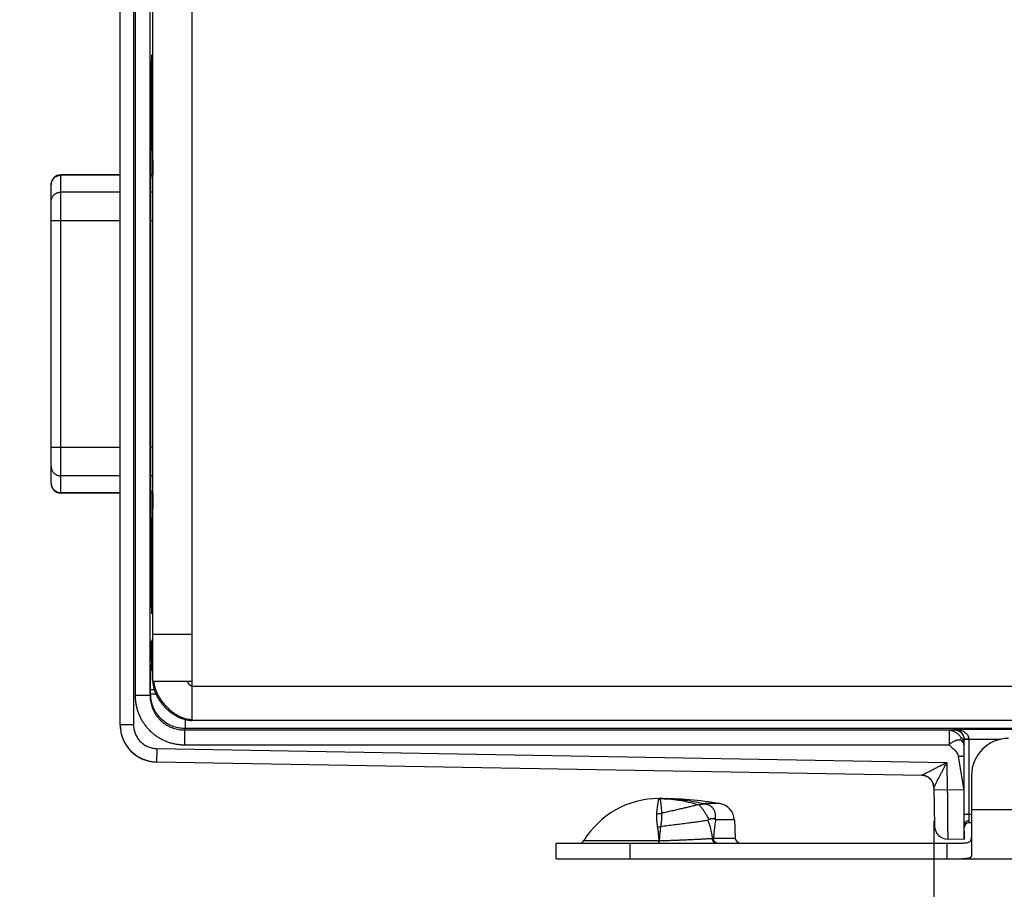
# Model space of a CAD drawing. Header units: inches. Extents: x 0.2 to 16.8, y 0.1 to 10.8.
# Tile 3 of 25: x 2.7 to 4.6, y 2.1 to 3.9. Entities that reach past the tile are written whole.
import ezdxf

# ---------------------------------------------------------------- set-up
doc = ezdxf.new("R2010")
doc.units = ezdxf.units.IN
doc.header["$LTSCALE"] = 0.935
doc.header["$MEASUREMENT"] = 0
doc.layers.get('0').update_dxf_attribs({"linetype": 'CONTINUOUS'})
doc.layers.add('DIMENSIONS', color=7, linetype='CONTINUOUS')
doc.styles.get("Standard").update_dxf_attribs({"font": 'txt', "width": 0.8})
doc.dimstyles.new('DIMSTYLE_1', dxfattribs={"dimtxt": 0.125, "dimasz": 0.18, "dimexe": 0.18, "dimexo": 0.0625, "dimgap": 0.09, "dimtad": 0, "dimtih": 1, "dimtoh": 1, "dimdec": 3, "dimzin": 4, "dimdsep": 46, "dimtxsty": 'STANDARD', "dimblk": '_FILLED', "dimblk1": '_FILLED', "dimblk2": '_FILLED', "dimcen": 0.09, "dimadec": 0, "dimazin": 0, "dimtp": 0.01, "dimtm": 0.01, "dimtfac": 1, "dimtdec": 3, "dimtofl": 0, "dimtmove": 0, "dimatfit": 3, "dimldrblk": '_FILLED', "dimfxl": 1, "dimtolj": 1, "dimtzin": 4, "dimarcsym": 0})

# ---------------------------------------------------------------- blocks, each defined once
blk = doc.blocks.new('_FILLED')
at = {"color": 0, "linetype": 'BYBLOCK'}
blk.add_solid([(0, 0), (-1, 0.174), (-1, -0.174)], dxfattribs=at)
blk = doc.blocks.new('*D0')
at = {"layer": 'DIMENSIONS', "color": 2, "linetype": 'CONTINUOUS'}
for p, q in [((4.5064, 2.2453), (4.5064, 1.2856)), ((5.6345, 2.2431), (5.6345, 1.2856)), ((4.5064, 1.4106), (3.5707, 1.4106)), ((5.6345, 1.4106), (5.9945, 1.4106))]:
    blk.add_line(p, q, dxfattribs=at)
at = {"layer": 'DIMENSIONS', "color": 2, "linetype": 'CONTINUOUS', "xscale": 0.18, "yscale": 0.18, "zscale": 0.18}
blk.add_blockref('_FILLED', (4.5064, 1.4106), dxfattribs=at)
at = {"layer": 'DIMENSIONS', "color": 2, "linetype": 'CONTINUOUS', "xscale": 0.18, "yscale": 0.18, "zscale": 0.18, "rotation": 180}
blk.add_blockref('_FILLED', (5.6345, 1.4106), dxfattribs=at)
at = {"layer": 'DIMENSIONS', "color": 2, "linetype": 'CONTINUOUS', "width": 0.8}
for s, p in [('[', (2.8082, 1.3481)), (']', (3.4082, 1.3481)), ('1.128', (2.1832, 1.3481)), ('28.66', (2.9082, 1.3481))]:
    blk.add_text(s, height=0.125, dxfattribs=at).set_placement(p)

msp = doc.modelspace()

# ---------------------------------------------------------------- linework, layer by layer
at = {"color": 7, "linetype": 'CONTINUOUS'}
for p, q in [((2.8585, 2.4394), (2.8585, 5.3509)), ((2.8855, 5.3504), (2.8855, 2.4399)), ((3.0045, 2.4486), (3.0045, 5.3416)), ((2.8888, 5.2907), (2.8888, 2.4996)), ((2.9188, 5.2907), (2.9188, 2.4996)), ((2.9245, 2.5286), (2.9245, 5.2616)), ((2.9245, 3.7793), (2.9222, 3.7813)), ((2.9221, 3.6239), (2.9221, 3.6798)), ((2.9245, 3.667), (2.9221, 3.6649)), ((2.9231, 3.6491), (2.9221, 3.6491)), ((2.9231, 3.6658), (2.9231, 3.6491)), ((2.9232, 3.6361), (2.9221, 3.6361)), ((2.9232, 3.6361), (2.9232, 3.6362)), ((2.9216, 3.6045), (2.922, 3.6111)), ((2.7385, 2.9093), (2.7385, 3.554)), ((2.8585, 3.554), (2.7385, 3.554)), ((2.8585, 3.5531), (2.7385, 3.5531)), ((2.9245, 3.554), (2.9209, 3.554)), ((2.9245, 3.5531), (2.9209, 3.5531)), ((2.7185, 2.9293), (2.7185, 3.534)), ((2.8585, 3.5191), (2.7385, 3.5191)), ((2.9245, 3.5191), (2.9207, 3.5191)), ((2.9207, 2.9908), (2.9207, 3.4715)), ((2.8585, 3.461), (2.7185, 3.461)), ((2.9245, 3.461), (2.9207, 3.461)), ((2.7185, 3.0023), (2.8585, 3.0023)), ((2.9245, 3.0023), (2.9207, 3.0023)), ((2.8585, 2.9442), (2.7385, 2.9442)), ((2.9245, 2.9442), (2.9207, 2.9442)), ((2.8585, 2.9101), (2.7385, 2.9101)), ((2.8585, 2.9093), (2.7385, 2.9093)), ((2.9245, 2.9101), (2.9209, 2.9101)), ((2.9245, 2.9093), (2.9209, 2.9093)), ((2.922, 2.8512), (2.9216, 2.8578)), ((2.9221, 2.7825), (2.9221, 2.8384)), ((2.9221, 2.8262), (2.9232, 2.8262)), ((2.9221, 2.8132), (2.9231, 2.8132)), ((2.9231, 2.8132), (2.9231, 2.7965)), ((2.9232, 2.8261), (2.9232, 2.8262)), ((2.9245, 2.7953), (2.9221, 2.7974)), ((2.9245, 2.683), (2.9222, 2.681)), ((2.9219, 2.609), (2.9245, 2.6142)), ((2.9245, 2.6236), (3.0045, 2.6236)), ((2.9206, 2.5611), (2.9216, 2.5629)), ((2.9216, 2.569), (2.9216, 2.5629)), ((2.9216, 2.569), (2.9245, 2.569)), ((2.9216, 2.5629), (2.9245, 2.5629)), ((2.9245, 2.5286), (3.0045, 2.5286)), ((3.0045, 2.5186), (4.9785, 2.5186)), ((2.9188, 2.4996), (2.8888, 2.4996)), ((2.9188, 2.4996), (2.9202, 2.5024)), ((2.9275, 2.5111), (2.9202, 2.5111)), ((2.9202, 2.5024), (2.9202, 2.5111)), ((2.9308, 2.5024), (2.9202, 2.5024)), ((2.8855, 2.4399), (2.8585, 2.4399)), ((2.9888, 2.4296), (2.9902, 2.4324)), ((2.9902, 2.4506), (2.9902, 2.4324)), ((4.873, 2.4324), (2.9902, 2.4324)), ((4.8995, 2.4486), (3.0045, 2.4486)), ((2.9888, 2.4296), (4.537, 2.4296)), ((2.9888, 2.4296), (2.9888, 2.3996)), ((4.537, 2.4296), (4.537, 2.3996)), ((4.5472, 2.4299), (4.5477, 2.431)), ((4.5477, 2.431), (4.8874, 2.431)), ((2.9888, 2.3996), (4.537, 2.3996)), ((4.5672, 2.4099), (4.5674, 2.4104)), ((4.5774, 2.4104), (4.5674, 2.4104)), ((4.5674, 2.2586), (4.5674, 2.4104)), ((4.5774, 2.411), (4.642, 2.411)), ((4.5774, 2.2586), (4.5774, 2.4104)), ((2.9327, 2.3919), (2.9322, 2.3649)), ((2.9327, 2.3919), (4.5324, 2.364)), ((4.5556, 2.3761), (4.5667, 2.3077)), ((4.5668, 2.3761), (4.5667, 2.3077)), ((2.9322, 2.3649), (4.4817, 2.3379)), ((2.9322, 2.3644), (2.9322, 2.3649)), ((4.4817, 2.3373), (2.9322, 2.3644)), ((4.5324, 2.364), (4.5334, 2.3083)), ((4.4817, 2.3373), (4.4817, 2.3379)), ((4.5825, 2.3376), (4.5825, 2.1764)), ((4.5063, 2.3133), (4.5077, 2.2348)), ((4.5334, 2.3083), (4.5064, 2.3078)), ((4.5667, 2.3077), (4.5334, 2.3083)), ((4.0729, 2.2804), (4.0426, 2.2804)), ((4.5825, 2.2586), (4.5674, 2.2586)), ((4.5825, 2.2686), (4.6743, 2.2686)), ((4.1021, 2.2477), (4.0641, 2.2477)), ((4.1021, 2.2477), (4.104, 2.2101)), ((4.5675, 2.2076), (4.5675, 2.2377)), ((4.5775, 2.2416), (4.5775, 2.2455)), ((4.5825, 2.2416), (4.5775, 2.2416)), ((3.7415, 2.2006), (4.5643, 2.2006)), ((3.7415, 2.1686), (3.7415, 2.2006)), ((3.7974, 2.2054), (3.9492, 2.2054)), ((3.8915, 2.1686), (3.8915, 2.2006)), ((4.0598, 2.2101), (4.104, 2.2101)), ((4.5325, 2.2006), (4.5325, 2.1686)), ((4.5675, 2.2076), (4.5342, 2.2082)), ((3.7415, 2.1686), (4.8715, 2.1686))]:
    msp.add_line(p, q, dxfattribs=at)
msp.add_lwpolyline([(2.9813, 2.4536), (2.9855, 2.452), (2.9906, 2.4505), (2.9956, 2.4494), (3.0004, 2.4488), (3.0045, 2.4486)], dxfattribs=at)
for centre, radius, start, end in [((2.7385, 3.534), 0.02, 90, 180), ((2.7385, 2.9293), 0.02, 180, 270), ((2.9335, 2.4394), 0.075, 180, 269), ((4.6575, 2.3376), 0.075, 90, 180), ((4.4813, 2.3123), 0.025, 2.2574, 89.0001), ((3.9495, 2.1122), 0.1785, 90, 148.5015), ((3.9495, 1.5406), 0.75, 80.5349, 90), ((4.0671, 2.2459), 0.035, 3, 80.5349), ((4.5347, 2.2352), 0.027, 181, 269), ((4.5775, 2.2316), 0.01, 90, 180), ((3.7888, 2.2106), 0.01, 270, 328.5015), ((4.114, 2.2106), 0.01, 183, 270)]:
    msp.add_arc(centre, radius, start, end, dxfattribs=at)
for points, knots in [([(2.9221, 3.6798), (2.9221, 3.6815), (2.922, 3.6851), (2.922, 3.6906), (2.922, 3.6963), (2.922, 3.7022), (2.922, 3.7082), (2.9219, 3.7144), (2.9219, 3.7206), (2.9219, 3.7268), (2.9219, 3.7331), (2.922, 3.7392), (2.922, 3.7452), (2.922, 3.7511), (2.922, 3.7568), (2.922, 3.7622), (2.9221, 3.7673), (2.9221, 3.7722), (2.9221, 3.7767), (2.9222, 3.7808), (2.9222, 3.7845), (2.9223, 3.7877), (2.9223, 3.7905), (2.9224, 3.7928), (2.9224, 3.7946), (2.9225, 3.796), (2.9225, 3.7966), (2.9226, 3.7972), (2.9226, 3.7972)], [0, 0, 0, 0, 0.044401, 0.091223, 0.139968, 0.190266, 0.241982, 0.294585, 0.347585, 0.400877, 0.453968, 0.50631, 0.557762, 0.607937, 0.656299, 0.702618, 0.74666, 0.78795, 0.826193, 0.861281, 0.892838, 0.920589, 0.94448, 0.964271, 0.979772, 0.990951, 0.997707, 1, 1, 1, 1]), ([(2.9226, 3.7972), (2.9226, 3.7972), (2.9227, 3.7966), (2.9227, 3.796), (2.9228, 3.7946), (2.9228, 3.7928), (2.9229, 3.7905), (2.9229, 3.7877), (2.9229, 3.7845), (2.923, 3.782), (2.923, 3.7807), (2.923, 3.7806)], [0, 0, 0, 0, 0.016221, 0.064019, 0.143101, 0.252768, 0.39278, 0.561796, 0.758126, 0.98138, 1, 1, 1, 1]), ([(2.9231, 3.6491), (2.9231, 3.6486), (2.9231, 3.6475), (2.9231, 3.6459), (2.9231, 3.6443), (2.9231, 3.6428), (2.9231, 3.6414), (2.9231, 3.6402), (2.9231, 3.6391), (2.9232, 3.6381), (2.9232, 3.6374), (2.9232, 3.6367), (2.9232, 3.6365), (2.9232, 3.6361), (2.9232, 3.6361)], [0, 0, 0, 0, 0.127424, 0.252703, 0.373993, 0.489101, 0.596285, 0.693826, 0.780008, 0.853583, 0.913242, 0.958054, 0.987325, 1, 1, 1, 1]), ([(2.9232, 3.6362), (2.9232, 3.6363), (2.9233, 3.6367), (2.9233, 3.6367), (2.9233, 3.6367)], [0, 0, 0, 0, 0.988088, 1, 1, 1, 1]), ([(2.9233, 3.6367), (2.9233, 3.6367), (2.9234, 3.6364), (2.9235, 3.6363), (2.9235, 3.6362)], [0, 0, 0, 0, 0.408637, 1, 1, 1, 1]), ([(2.9235, 3.6362), (2.9235, 3.6359), (2.9235, 3.6353), (2.9236, 3.6337), (2.9237, 3.6315), (2.9237, 3.6285), (2.9238, 3.6249), (2.9239, 3.6207), (2.924, 3.6158), (2.924, 3.6103), (2.9241, 3.6043), (2.9242, 3.5977), (2.9242, 3.5907), (2.9243, 3.5832), (2.9243, 3.5752), (2.9244, 3.5669), (2.9244, 3.5598), (2.9244, 3.5555), (2.9244, 3.554)], [0, 0, 0, 0, 0.007305, 0.026736, 0.054521, 0.090546, 0.134585, 0.186464, 0.245846, 0.312504, 0.385997, 0.46605, 0.55213, 0.643915, 0.740795, 0.842402, 0.948075, 1, 1, 1, 1]), ([(2.922, 3.6111), (2.922, 3.6113), (2.922, 3.6116), (2.922, 3.6122), (2.922, 3.613), (2.922, 3.6139), (2.922, 3.615), (2.922, 3.6163), (2.922, 3.6177), (2.9221, 3.6191), (2.9221, 3.6207), (2.9221, 3.6223), (2.9221, 3.6234), (2.9221, 3.6239)], [0, 0, 0, 0, 0.030352, 0.076434, 0.13714, 0.211894, 0.299439, 0.397844, 0.50637, 0.622739, 0.744835, 0.871577, 1, 1, 1, 1]), ([(2.9207, 3.4715), (2.9207, 3.4749), (2.9207, 3.4814), (2.9207, 3.4913), (2.9207, 3.501), (2.9207, 3.5106), (2.9207, 3.52), (2.9208, 3.5291), (2.9208, 3.5379), (2.9209, 3.5463), (2.9209, 3.5543), (2.921, 3.5619), (2.921, 3.569), (2.9211, 3.5756), (2.9212, 3.5816), (2.9212, 3.587), (2.9213, 3.5918), (2.9214, 3.5959), (2.9215, 3.5994), (2.9215, 3.6022), (2.9216, 3.6038), (2.9216, 3.6045)], [0, 0, 0, 0, 0.074506, 0.148727, 0.222061, 0.294136, 0.36476, 0.433366, 0.499536, 0.563141, 0.623688, 0.680763, 0.734268, 0.783818, 0.829044, 0.869863, 0.906008, 0.9372, 0.963364, 0.984353, 1, 1, 1, 1]), ([(2.7185, 3.534), (2.7186, 3.5346), (2.7187, 3.536), (2.7191, 3.5382), (2.7198, 3.5405), (2.7208, 3.5426), (2.722, 3.5447), (2.7235, 3.5465), (2.7252, 3.5482), (2.7271, 3.5497), (2.7292, 3.5509), (2.7314, 3.5519), (2.7337, 3.5526), (2.7361, 3.5531), (2.7377, 3.5531), (2.7385, 3.5531)], [0, 0, 0, 0, 0.058479, 0.136327, 0.214243, 0.292256, 0.370388, 0.448656, 0.527067, 0.605622, 0.684312, 0.76312, 0.842024, 0.920995, 1, 1, 1, 1]), ([(2.7185, 3.4994), (2.7185, 3.5002), (2.7186, 3.5018), (2.7191, 3.5041), (2.7198, 3.5064), (2.7208, 3.5086), (2.722, 3.5106), (2.7235, 3.5125), (2.7252, 3.5142), (2.7271, 3.5157), (2.7292, 3.5169), (2.7314, 3.5179), (2.7337, 3.5186), (2.7361, 3.519), (2.7377, 3.5191), (2.7385, 3.5191)], [0, 0, 0, 0, 0.076337, 0.152709, 0.229147, 0.30568, 0.38233, 0.459113, 0.536038, 0.613103, 0.6903, 0.767614, 0.845021, 0.922494, 1, 1, 1, 1]), ([(2.9216, 2.8578), (2.9216, 2.8585), (2.9215, 2.8601), (2.9215, 2.8629), (2.9214, 2.8664), (2.9213, 2.8705), (2.9212, 2.8753), (2.9212, 2.8807), (2.9211, 2.8867), (2.921, 2.8933), (2.921, 2.9004), (2.9209, 2.908), (2.9209, 2.916), (2.9208, 2.9244), (2.9208, 2.9332), (2.9207, 2.9423), (2.9207, 2.9517), (2.9207, 2.9613), (2.9207, 2.971), (2.9207, 2.9809), (2.9207, 2.9874), (2.9207, 2.9908)], [0, 0, 0, 0, 0.015647, 0.036636, 0.0628, 0.093992, 0.130137, 0.170956, 0.216182, 0.265732, 0.319237, 0.376312, 0.436859, 0.500464, 0.566634, 0.63524, 0.705864, 0.777939, 0.851273, 0.925494, 1, 1, 1, 1]), ([(2.7185, 2.9639), (2.7185, 2.9631), (2.7186, 2.9615), (2.7191, 2.9592), (2.7198, 2.9569), (2.7208, 2.9547), (2.722, 2.9527), (2.7235, 2.9508), (2.7252, 2.9491), (2.7271, 2.9476), (2.7292, 2.9464), (2.7314, 2.9454), (2.7337, 2.9447), (2.7361, 2.9443), (2.7377, 2.9442), (2.7385, 2.9442)], [0, 0, 0, 0, 0.076337, 0.152709, 0.229147, 0.30568, 0.38233, 0.459113, 0.536038, 0.613103, 0.6903, 0.767614, 0.845021, 0.922494, 1, 1, 1, 1]), ([(2.7185, 2.9293), (2.7186, 2.9287), (2.7187, 2.9273), (2.7191, 2.9251), (2.7198, 2.9228), (2.7208, 2.9207), (2.722, 2.9186), (2.7235, 2.9168), (2.7252, 2.9151), (2.7271, 2.9136), (2.7292, 2.9124), (2.7314, 2.9114), (2.7337, 2.9107), (2.7361, 2.9102), (2.7377, 2.9101), (2.7385, 2.9101)], [0, 0, 0, 0, 0.058479, 0.136327, 0.214243, 0.292256, 0.370388, 0.448656, 0.527067, 0.605622, 0.684312, 0.76312, 0.842024, 0.920995, 1, 1, 1, 1]), ([(2.9244, 2.9093), (2.9244, 2.9075), (2.9244, 2.9028), (2.9244, 2.8954), (2.9243, 2.8871), (2.9243, 2.8791), (2.9242, 2.8716), (2.9242, 2.8646), (2.9241, 2.858), (2.924, 2.852), (2.924, 2.8465), (2.9239, 2.8416), (2.9238, 2.8374), (2.9237, 2.8338), (2.9237, 2.8308), (2.9236, 2.8286), (2.9234, 2.8269), (2.9235, 2.8262), (2.9234, 2.8258)], [0, 0, 0, 0, 0.063098, 0.167123, 0.267145, 0.362515, 0.452868, 0.537605, 0.61641, 0.688757, 0.754376, 0.812832, 0.863902, 0.907254, 0.942717, 0.970069, 0.989197, 1, 1, 1, 1]), ([(2.9221, 2.8384), (2.9221, 2.8389), (2.9221, 2.84), (2.9221, 2.8416), (2.9221, 2.8432), (2.922, 2.8446), (2.922, 2.846), (2.922, 2.8473), (2.922, 2.8484), (2.922, 2.8493), (2.922, 2.8501), (2.922, 2.8507), (2.922, 2.851), (2.922, 2.8512)], [0, 0, 0, 0, 0.128423, 0.255165, 0.377261, 0.49363, 0.602156, 0.700561, 0.788106, 0.86286, 0.923566, 0.969648, 1, 1, 1, 1]), ([(2.9232, 2.8262), (2.9232, 2.8262), (2.9232, 2.8258), (2.9232, 2.8256), (2.9232, 2.8249), (2.9232, 2.8242), (2.9231, 2.8232), (2.9231, 2.8221), (2.9231, 2.8209), (2.9231, 2.8195), (2.9231, 2.818), (2.9231, 2.8164), (2.9231, 2.8148), (2.9231, 2.8137), (2.9231, 2.8132)], [0, 0, 0, 0, 0.012675, 0.041946, 0.086758, 0.146417, 0.219992, 0.306174, 0.403715, 0.510899, 0.626007, 0.747297, 0.872576, 1, 1, 1, 1]), ([(2.9233, 2.8256), (2.9233, 2.8256), (2.9233, 2.8256), (2.9232, 2.826), (2.9232, 2.8261)], [0, 0, 0, 0, 0.011912, 1, 1, 1, 1]), ([(2.9226, 2.6651), (2.9226, 2.6651), (2.9225, 2.6657), (2.9225, 2.6663), (2.9224, 2.6677), (2.9224, 2.6695), (2.9223, 2.6718), (2.9223, 2.6746), (2.9222, 2.6778), (2.9222, 2.6815), (2.9221, 2.6856), (2.9221, 2.6901), (2.9221, 2.695), (2.922, 2.7001), (2.922, 2.7055), (2.922, 2.7112), (2.922, 2.7171), (2.922, 2.7231), (2.9219, 2.7292), (2.9219, 2.7355), (2.9219, 2.7417), (2.9219, 2.7479), (2.922, 2.7541), (2.922, 2.7601), (2.922, 2.766), (2.922, 2.7717), (2.922, 2.7772), (2.9221, 2.7808), (2.9221, 2.7825)], [0, 0, 0, 0, 0.002293, 0.009049, 0.020228, 0.035729, 0.05552, 0.079411, 0.107162, 0.138719, 0.173807, 0.21205, 0.25334, 0.297382, 0.343701, 0.392063, 0.442238, 0.49369, 0.546032, 0.599123, 0.652415, 0.705415, 0.758018, 0.809734, 0.860032, 0.908777, 0.955599, 1, 1, 1, 1]), ([(2.923, 2.6817), (2.923, 2.6816), (2.923, 2.6803), (2.9229, 2.6778), (2.9229, 2.6746), (2.9229, 2.6718), (2.9228, 2.6695), (2.9228, 2.6677), (2.9227, 2.6663), (2.9227, 2.6657), (2.9226, 2.6651), (2.9226, 2.6651)], [0, 0, 0, 0, 0.01862, 0.241874, 0.438204, 0.60722, 0.747232, 0.856899, 0.935981, 0.983779, 1, 1, 1, 1]), ([(2.9216, 2.569), (2.9216, 2.5703), (2.9216, 2.5728), (2.9216, 2.5767), (2.9216, 2.5804), (2.9216, 2.5841), (2.9216, 2.5876), (2.9216, 2.5909), (2.9217, 2.5941), (2.9217, 2.5969), (2.9217, 2.5996), (2.9217, 2.6019), (2.9218, 2.6039), (2.9218, 2.6056), (2.9218, 2.607), (2.9218, 2.608), (2.9219, 2.6086), (2.9219, 2.6089), (2.9219, 2.609)], [0, 0, 0, 0, 0.096427, 0.192436, 0.28682, 0.378426, 0.466382, 0.549975, 0.628399, 0.700884, 0.766758, 0.825424, 0.87629, 0.918887, 0.952855, 0.977856, 0.993596, 1, 1, 1, 1]), ([(2.9245, 2.5991), (2.9243, 2.5995), (2.9237, 2.6006), (2.923, 2.6024), (2.9224, 2.6045), (2.922, 2.6067), (2.9219, 2.6082), (2.9219, 2.609)], [0, 0, 0, 0, 0.128025, 0.346025, 0.564021, 0.782013, 1, 1, 1, 1]), ([(2.9202, 2.5111), (2.9202, 2.5126), (2.9202, 2.5156), (2.9202, 2.5201), (2.9202, 2.5246), (2.9202, 2.5289), (2.9203, 2.5331), (2.9203, 2.5371), (2.9203, 2.5408), (2.9203, 2.5444), (2.9204, 2.5476), (2.9204, 2.5506), (2.9204, 2.5532), (2.9204, 2.5554), (2.9205, 2.5573), (2.9205, 2.5588), (2.9205, 2.56), (2.9206, 2.5606), (2.9206, 2.561), (2.9206, 2.5611)], [0, 0, 0, 0, 0.090653, 0.181077, 0.270262, 0.357208, 0.441033, 0.521105, 0.59686, 0.667655, 0.732878, 0.791968, 0.844407, 0.889792, 0.92777, 0.958033, 0.980259, 0.994251, 1, 1, 1, 1]), ([(2.9245, 2.5477), (2.9245, 2.5477), (2.924, 2.5485), (2.9231, 2.5502), (2.922, 2.5528), (2.9212, 2.5555), (2.9207, 2.5583), (2.9206, 2.5601), (2.9206, 2.5611)], [0, 0, 0, 0, 0.007421, 0.205945, 0.404465, 0.602981, 0.801492, 1, 1, 1, 1]), ([(2.9216, 2.5629), (2.9216, 2.562), (2.9217, 2.5601), (2.9222, 2.5574), (2.9229, 2.5547), (2.9238, 2.5526), (2.9243, 2.5515), (2.9245, 2.5512)], [0, 0, 0, 0, 0.229505, 0.458991, 0.688467, 0.917946, 1, 1, 1, 1]), ([(2.9245, 2.5286), (2.9245, 2.5275), (2.9246, 2.5251), (2.925, 2.5215), (2.9256, 2.518), (2.9264, 2.5144), (2.9274, 2.5108), (2.9287, 2.5073), (2.9301, 2.5038), (2.9317, 2.5003), (2.9335, 2.4968), (2.9355, 2.4934), (2.9376, 2.4901), (2.9399, 2.4868), (2.9424, 2.4836), (2.9449, 2.4805), (2.9476, 2.4775), (2.9504, 2.4745), (2.9534, 2.4717), (2.9564, 2.469), (2.9595, 2.4665), (2.9627, 2.464), (2.966, 2.4618), (2.9693, 2.4596), (2.9727, 2.4576), (2.9762, 2.4558), (2.979, 2.4545), (2.9807, 2.4538), (2.9813, 2.4536)], [0, 0, 0, 0, 0.035734, 0.071833, 0.108356, 0.145339, 0.182805, 0.220759, 0.259192, 0.298086, 0.337411, 0.377129, 0.417197, 0.457565, 0.498176, 0.538974, 0.579898, 0.620885, 0.661872, 0.702796, 0.743594, 0.784206, 0.824573, 0.864641, 0.90436, 0.943685, 0.982579, 1, 1, 1, 1]), ([(2.9266, 2.5286), (2.9266, 2.5275), (2.9268, 2.5253), (2.9272, 2.5219), (2.9279, 2.5185), (2.9288, 2.5151), (2.9299, 2.5117), (2.9311, 2.5083), (2.9326, 2.5049), (2.9343, 2.5015), (2.9361, 2.4981), (2.938, 2.4948), (2.9401, 2.4915), (2.9424, 2.4883), (2.9448, 2.4851), (2.9473, 2.4821), (2.95, 2.4791), (2.9527, 2.4762), (2.9556, 2.4734), (2.9585, 2.4707), (2.9615, 2.4682), (2.9646, 2.4658), (2.9678, 2.4635), (2.971, 2.4614), (2.9743, 2.4594), (2.9776, 2.4576), (2.9809, 2.456), (2.9843, 2.4546), (2.9877, 2.4534), (2.9911, 2.4524), (2.9945, 2.4517), (2.9978, 2.4511), (3.0012, 2.4508), (3.0034, 2.4508), (3.0045, 2.4508)], [0, 0, 0, 0, 0.028013, 0.056534, 0.085591, 0.115194, 0.145342, 0.176018, 0.207197, 0.238843, 0.270916, 0.303366, 0.336141, 0.369186, 0.40244, 0.435841, 0.469328, 0.502837, 0.536304, 0.569668, 0.602866, 0.63584, 0.668534, 0.700896, 0.732878, 0.76444, 0.795548, 0.826177, 0.85631, 0.885946, 0.915096, 0.943787, 0.972066, 1, 1, 1, 1]), ([(2.9941, 2.5286), (2.9942, 2.5284), (2.9944, 2.5278), (2.9947, 2.527), (2.9951, 2.5261), (2.9956, 2.5253), (2.9962, 2.5244), (2.9968, 2.5236), (2.9974, 2.5228), (2.9981, 2.5221), (2.9988, 2.5213), (2.9996, 2.5207), (3.0003, 2.5201), (3.0012, 2.5196), (3.002, 2.5192), (3.0028, 2.5189), (3.0035, 2.5187), (3.0041, 2.5187), (3.0044, 2.5186), (3.0045, 2.5186)], [0, 0, 0, 0, 0.056242, 0.115729, 0.177932, 0.242289, 0.308224, 0.375157, 0.442521, 0.509769, 0.57639, 0.641924, 0.705986, 0.768289, 0.828681, 0.887195, 0.9441, 0.972131, 1, 1, 1, 1]), ([(2.8888, 2.4996), (2.8888, 2.497), (2.889, 2.4917), (2.8899, 2.484), (2.8914, 2.4762), (2.8936, 2.4687), (2.8963, 2.4613), (2.8996, 2.4541), (2.9034, 2.4473), (2.9078, 2.4407), (2.9127, 2.4345), (2.918, 2.4288), (2.9238, 2.4234), (2.93, 2.4186), (2.9365, 2.4142), (2.9434, 2.4104), (2.9505, 2.4071), (2.9579, 2.4043), (2.9655, 2.4022), (2.9732, 2.4007), (2.981, 2.3998), (2.9862, 2.3996), (2.9888, 2.3996)], [0, 0, 0, 0, 0.04965, 0.099567, 0.149649, 0.199797, 0.249908, 0.299945, 0.349949, 0.399965, 0.450001, 0.500047, 0.550092, 0.600126, 0.650137, 0.700135, 0.750163, 0.800264, 0.850398, 0.900466, 0.950366, 1, 1, 1, 1]), ([(2.9188, 2.4996), (2.9188, 2.4976), (2.919, 2.4938), (2.9197, 2.488), (2.9209, 2.4823), (2.9225, 2.4768), (2.9246, 2.4714), (2.9272, 2.4662), (2.9301, 2.4612), (2.9335, 2.4565), (2.9372, 2.4521), (2.9413, 2.448), (2.9457, 2.4442), (2.9505, 2.4409), (2.9554, 2.4379), (2.9606, 2.4354), (2.966, 2.4333), (2.9716, 2.4316), (2.9773, 2.4304), (2.983, 2.4297), (2.9869, 2.4296), (2.9888, 2.4296)], [0, 0, 0, 0, 0.052654, 0.105305, 0.157952, 0.210597, 0.263238, 0.315875, 0.368508, 0.421139, 0.473766, 0.526392, 0.579015, 0.631637, 0.684258, 0.736879, 0.789501, 0.842124, 0.894747, 0.947372, 1, 1, 1, 1]), ([(2.9902, 2.4324), (2.9883, 2.4324), (2.9844, 2.4326), (2.9787, 2.4333), (2.973, 2.4345), (2.9674, 2.4361), (2.9621, 2.4382), (2.9569, 2.4408), (2.9519, 2.4437), (2.9472, 2.4471), (2.9428, 2.4508), (2.9387, 2.4549), (2.9349, 2.4593), (2.9316, 2.464), (2.9286, 2.469), (2.926, 2.4742), (2.9239, 2.4796), (2.9223, 2.4852), (2.9211, 2.4908), (2.9204, 2.4966), (2.9202, 2.5005), (2.9202, 2.5024)], [0, 0, 0, 0, 0.052649, 0.10532, 0.157982, 0.210626, 0.263243, 0.315829, 0.368386, 0.420922, 0.47345, 0.52599, 0.578566, 0.631192, 0.683856, 0.73654, 0.789229, 0.841922, 0.894618, 0.947315, 1, 1, 1, 1]), ([(2.8585, 2.4394), (2.8586, 2.4375), (2.8587, 2.4336), (2.8595, 2.4277), (2.8607, 2.4217), (2.8624, 2.4158), (2.8646, 2.4101), (2.8673, 2.4045), (2.8704, 2.3992), (2.8739, 2.3942), (2.8779, 2.3895), (2.8822, 2.3852), (2.8868, 2.3811), (2.8917, 2.3775), (2.897, 2.3743), (2.9025, 2.3716), (2.9082, 2.3692), (2.914, 2.3674), (2.92, 2.366), (2.9261, 2.3652), (2.9302, 2.365), (2.9322, 2.3649)], [0, 0, 0, 0, 0.04814, 0.10106, 0.15397, 0.206862, 0.25973, 0.312568, 0.36538, 0.418173, 0.470956, 0.52375, 0.576578, 0.629454, 0.682367, 0.735299, 0.788237, 0.84118, 0.894124, 0.94707, 1, 1, 1, 1]), ([(2.8855, 2.4399), (2.8855, 2.4385), (2.8857, 2.4356), (2.8863, 2.4312), (2.8872, 2.427), (2.8886, 2.4228), (2.8904, 2.4187), (2.8925, 2.4149), (2.895, 2.4112), (2.8977, 2.4078), (2.9008, 2.4047), (2.9042, 2.4018), (2.9078, 2.3993), (2.9116, 2.3971), (2.9156, 2.3953), (2.9198, 2.3938), (2.924, 2.3928), (2.9284, 2.3921), (2.9313, 2.3919), (2.9327, 2.3919)], [0, 0, 0, 0, 0.058067, 0.116625, 0.1755, 0.234533, 0.293568, 0.352511, 0.411419, 0.470368, 0.529352, 0.588311, 0.647239, 0.706215, 0.765298, 0.824385, 0.883309, 0.941904, 1, 1, 1, 1]), ([(4.537, 2.4296), (4.5373, 2.4296), (4.538, 2.4296), (4.539, 2.4296), (4.5399, 2.4296), (4.5409, 2.4296), (4.5417, 2.4296), (4.5426, 2.4297), (4.5434, 2.4297), (4.5441, 2.4297), (4.5446, 2.4297), (4.5451, 2.4297), (4.5454, 2.4298), (4.5456, 2.4298), (4.5459, 2.4298), (4.5461, 2.4298), (4.5463, 2.4298), (4.5465, 2.4298), (4.5467, 2.4298), (4.5468, 2.4298), (4.5469, 2.4299), (4.547, 2.4299), (4.547, 2.4299), (4.5471, 2.4299), (4.5471, 2.4299), (4.5471, 2.4299), (4.5472, 2.4299), (4.5472, 2.4299), (4.5472, 2.4299), (4.5472, 2.4299), (4.5472, 2.4299), (4.5472, 2.4299)], [0, 0, 0, 0, 0.098552, 0.19493, 0.288567, 0.3789, 0.465361, 0.547387, 0.624411, 0.695869, 0.761195, 0.791382, 0.819825, 0.846453, 0.871196, 0.893984, 0.914746, 0.933413, 0.949914, 0.964183, 0.97615, 0.98125, 0.985752, 0.989646, 0.992929, 0.995595, 0.997644, 0.998441, 0.999092, 0.999605, 1, 1, 1, 1]), ([(4.537, 2.4296), (4.5376, 2.4295), (4.5388, 2.4294), (4.5408, 2.4291), (4.5429, 2.4285), (4.5451, 2.4277), (4.5473, 2.4267), (4.5496, 2.4254), (4.5518, 2.424), (4.5539, 2.4223), (4.5559, 2.4206), (4.5578, 2.4186), (4.56, 2.4168), (4.5602, 2.4136), (4.5633, 2.4135), (4.5639, 2.411), (4.5656, 2.4085), (4.5651, 2.4055), (4.5668, 2.4034), (4.5668, 2.4015), (4.567, 2.4002), (4.567, 2.3996)], [0, 0, 0, 0, 0.037666, 0.080476, 0.127593, 0.17831, 0.232047, 0.288012, 0.34534, 0.403367, 0.461666, 0.519872, 0.577739, 0.643445, 0.687614, 0.73947, 0.79118, 0.882158, 0.912126, 0.957479, 1, 1, 1, 1]), ([(4.5472, 2.4299), (4.5478, 2.4299), (4.5492, 2.4298), (4.5511, 2.4296), (4.553, 2.4291), (4.5549, 2.4284), (4.5566, 2.4276), (4.5583, 2.4266), (4.5596, 2.4256), (4.5606, 2.4247), (4.5616, 2.4238), (4.5627, 2.4226), (4.5638, 2.421), (4.5648, 2.4193), (4.5657, 2.4176), (4.5663, 2.4157), (4.5668, 2.4138), (4.5671, 2.4119), (4.5672, 2.4106), (4.5672, 2.4099)], [0, 0, 0, 0, 0.062522, 0.125043, 0.187558, 0.250085, 0.312637, 0.375192, 0.437713, 0.468963, 0.5002, 0.562633, 0.625084, 0.68757, 0.750078, 0.812583, 0.875065, 0.937524, 1, 1, 1, 1]), ([(4.5774, 2.411), (4.5774, 2.4115), (4.5773, 2.4125), (4.577, 2.414), (4.5765, 2.4156), (4.5758, 2.4173), (4.5748, 2.4189), (4.5735, 2.4207), (4.5718, 2.4224), (4.5698, 2.4242), (4.5673, 2.4259), (4.5642, 2.4275), (4.5607, 2.4289), (4.5567, 2.43), (4.5523, 2.4307), (4.5493, 2.4309), (4.5477, 2.431)], [0, 0, 0, 0, 0.038302, 0.078178, 0.120484, 0.165982, 0.215417, 0.270079, 0.33119, 0.399616, 0.476424, 0.562899, 0.660079, 0.767311, 0.881861, 1, 1, 1, 1]), ([(4.5674, 2.4104), (4.5674, 2.4109), (4.5674, 2.4119), (4.5672, 2.4134), (4.567, 2.4149), (4.5666, 2.4165), (4.566, 2.418), (4.5653, 2.4196), (4.5644, 2.4213), (4.5633, 2.4229), (4.5619, 2.4246), (4.5602, 2.4262), (4.5582, 2.4276), (4.556, 2.429), (4.5534, 2.43), (4.5506, 2.4307), (4.5487, 2.4309), (4.5477, 2.431)], [0, 0, 0, 0, 0.048127, 0.09377, 0.142285, 0.193226, 0.245993, 0.301253, 0.360584, 0.424391, 0.492414, 0.56513, 0.643159, 0.726905, 0.815538, 0.907211, 1, 1, 1, 1]), ([(4.567, 2.3996), (4.567, 2.4001), (4.5669, 2.4014), (4.5664, 2.4029), (4.5661, 2.4074), (4.5652, 2.4033), (4.5641, 2.4055), (4.5619, 2.4063), (4.5622, 2.41), (4.5592, 2.4102), (4.5579, 2.4088), (4.5559, 2.4093), (4.5539, 2.4089), (4.5517, 2.4084), (4.5495, 2.4077), (4.5473, 2.4067), (4.5451, 2.4056), (4.5429, 2.4043), (4.5407, 2.4028), (4.5388, 2.4012), (4.5375, 2.4002), (4.537, 2.3996)], [0, 0, 0, 0, 0.041367, 0.081258, 0.14959, 0.189894, 0.224455, 0.261518, 0.359167, 0.397425, 0.439704, 0.485064, 0.533649, 0.585586, 0.640824, 0.698974, 0.759246, 0.820626, 0.881976, 0.942134, 1, 1, 1, 1]), ([(4.567, 2.3996), (4.567, 2.3986), (4.567, 2.3967), (4.567, 2.393), (4.5669, 2.3894), (4.5669, 2.3857), (4.5669, 2.3827), (4.5669, 2.3795), (4.5668, 2.3773), (4.5668, 2.3761)], [0, 0, 0, 0, 0.123509, 0.241102, 0.471224, 0.590095, 0.715734, 0.851311, 1, 1, 1, 1]), ([(4.567, 2.3996), (4.567, 2.4003), (4.567, 2.4013), (4.567, 2.4026), (4.567, 2.4036), (4.5671, 2.4045), (4.5671, 2.4053), (4.5671, 2.4061), (4.5671, 2.4068), (4.5671, 2.4075), (4.5671, 2.408), (4.5671, 2.4084), (4.5671, 2.4086), (4.5671, 2.4088), (4.5671, 2.409), (4.5671, 2.4092), (4.5671, 2.4094), (4.5672, 2.4095), (4.5672, 2.4096), (4.5672, 2.4097), (4.5672, 2.4098), (4.5672, 2.4098), (4.5672, 2.4098), (4.5672, 2.4099), (4.5672, 2.4099), (4.5672, 2.4099), (4.5672, 2.4099), (4.5672, 2.4099), (4.5672, 2.4099)], [0, 0, 0, 0, 0.202424, 0.298097, 0.389511, 0.476242, 0.557865, 0.633957, 0.704093, 0.767849, 0.824801, 0.850593, 0.874525, 0.896544, 0.916597, 0.934632, 0.950595, 0.964435, 0.976098, 0.981097, 0.985532, 0.989398, 0.992688, 0.995397, 0.997519, 0.999052, 0.999598, 1, 1, 1, 1]), ([(4.5774, 2.411), (4.577, 2.4109), (4.5762, 2.4109), (4.5749, 2.4109), (4.5737, 2.4109), (4.5725, 2.4109), (4.5714, 2.4109), (4.5704, 2.4108), (4.5696, 2.4108), (4.5689, 2.4108), (4.5683, 2.4108), (4.5678, 2.4108), (4.5676, 2.4107), (4.5675, 2.4107), (4.5674, 2.4108)], [0, 0, 0, 0, 0.129395, 0.256735, 0.379831, 0.496563, 0.604918, 0.703029, 0.789211, 0.86199, 0.920148, 0.962731, 0.989106, 1, 1, 1, 1]), ([(4.5774, 2.4104), (4.5774, 2.4105), (4.5774, 2.4106), (4.5774, 2.4108), (4.5774, 2.4109), (4.5774, 2.411)], [0, 0, 0, 0, 0.333334, 0.666666, 1, 1, 1, 1]), ([(4.5556, 2.3761), (4.5561, 2.3762), (4.557, 2.3763), (4.5585, 2.3765), (4.5598, 2.3767), (4.5611, 2.3768), (4.5624, 2.3769), (4.5635, 2.3769), (4.5644, 2.3769), (4.5653, 2.3768), (4.5659, 2.3767), (4.5664, 2.3766), (4.5667, 2.3764), (4.5668, 2.3762), (4.5668, 2.3761)], [0, 0, 0, 0, 0.128716, 0.254453, 0.375315, 0.489517, 0.59534, 0.691188, 0.775633, 0.847306, 0.905137, 0.948699, 0.978876, 1, 1, 1, 1]), ([(4.4817, 2.3379), (4.4818, 2.3379), (4.4819, 2.338), (4.4823, 2.3382), (4.4829, 2.3384), (4.4837, 2.3389), (4.4849, 2.3395), (4.4864, 2.3403), (4.4884, 2.3413), (4.4907, 2.3425), (4.4936, 2.344), (4.4971, 2.3458), (4.5011, 2.3479), (4.5058, 2.3503), (4.5113, 2.3531), (4.5176, 2.3564), (4.5248, 2.36), (4.5298, 2.3626), (4.5324, 2.364)], [0, 0, 0, 0, 0.002567, 0.009148, 0.020496, 0.037091, 0.059843, 0.08987, 0.127947, 0.174788, 0.231439, 0.298871, 0.378206, 0.470568, 0.577889, 0.702827, 0.844463, 1, 1, 1, 1]), ([(4.5063, 2.3133), (4.5063, 2.3133), (4.5063, 2.3135), (4.5065, 2.3137), (4.5068, 2.3142), (4.5071, 2.315), (4.5076, 2.316), (4.5083, 2.3173), (4.5092, 2.3189), (4.5102, 2.3209), (4.5115, 2.3234), (4.513, 2.3263), (4.5148, 2.3298), (4.5168, 2.3338), (4.5192, 2.3384), (4.522, 2.3438), (4.5251, 2.3499), (4.5286, 2.3567), (4.5311, 2.3615), (4.5324, 2.364)], [0, 0, 0, 0, 0.002567, 0.008101, 0.017535, 0.031533, 0.050823, 0.076181, 0.108452, 0.148433, 0.196747, 0.254228, 0.321816, 0.400441, 0.491116, 0.595803, 0.716575, 0.85212, 1, 1, 1, 1]), ([(4.498, 2.3314), (4.4974, 2.332), (4.4961, 2.3331), (4.4939, 2.3345), (4.4916, 2.3357), (4.4893, 2.3366), (4.4868, 2.3373), (4.4843, 2.3377), (4.4826, 2.3378), (4.4817, 2.3379)], [0, 0, 0, 0, 0.143275, 0.286451, 0.42947, 0.572342, 0.715059, 0.857611, 1, 1, 1, 1]), ([(4.498, 2.3314), (4.4974, 2.332), (4.4961, 2.3331), (4.4939, 2.3345), (4.4917, 2.3357), (4.4893, 2.3366), (4.4868, 2.3373), (4.4843, 2.3377), (4.4826, 2.3379), (4.4817, 2.3379)], [0, 0, 0, 0, 0.142804, 0.285668, 0.428533, 0.571398, 0.714264, 0.857132, 1, 1, 1, 1]), ([(4.5063, 2.3133), (4.5063, 2.3142), (4.5062, 2.3159), (4.5057, 2.3184), (4.505, 2.3209), (4.5041, 2.3232), (4.5029, 2.3255), (4.5015, 2.3277), (4.4999, 2.3297), (4.4987, 2.3309), (4.498, 2.3314)], [0, 0, 0, 0, 0.124997, 0.249977, 0.374978, 0.499991, 0.625008, 0.750022, 0.875027, 1, 1, 1, 1]), ([(4.5334, 2.3083), (4.5334, 2.3056), (4.5334, 2.3004), (4.5335, 2.2926), (4.5336, 2.2849), (4.5336, 2.2774), (4.5337, 2.27), (4.5337, 2.2629), (4.5338, 2.2561), (4.5338, 2.2496), (4.5339, 2.2434), (4.5339, 2.2377), (4.534, 2.2324), (4.534, 2.2275), (4.5341, 2.2232), (4.5341, 2.2193), (4.5341, 2.216), (4.5341, 2.2133), (4.5342, 2.2112), (4.5342, 2.2097), (4.5342, 2.2087), (4.5342, 2.2083), (4.5342, 2.2082)], [0, 0, 0, 0, 0.078537, 0.156605, 0.233687, 0.309301, 0.38298, 0.454272, 0.522738, 0.587954, 0.649522, 0.70708, 0.760297, 0.808863, 0.852479, 0.890863, 0.923765, 0.950975, 0.972321, 0.987666, 0.996913, 1, 1, 1, 1]), ([(4.5667, 2.3077), (4.5667, 2.3051), (4.5668, 2.3), (4.5668, 2.2923), (4.5668, 2.2847), (4.5668, 2.2773), (4.5668, 2.27), (4.5668, 2.263), (4.5669, 2.2562), (4.5669, 2.2497), (4.567, 2.2436), (4.567, 2.2379), (4.567, 2.2326), (4.5671, 2.2277), (4.5672, 2.2233), (4.5672, 2.2195), (4.5673, 2.2161), (4.5673, 2.2133), (4.5674, 2.2111), (4.5675, 2.2094), (4.5675, 2.2085), (4.5675, 2.2082)], [0, 0, 0, 0, 0.077649, 0.154971, 0.231269, 0.306114, 0.379284, 0.450127, 0.518165, 0.58325, 0.644822, 0.702414, 0.755918, 0.804903, 0.848968, 0.888024, 0.921785, 0.949964, 0.972488, 0.989214, 1, 1, 1, 1]), ([(3.9495, 2.2906), (3.9494, 2.2906), (3.9491, 2.29), (3.9487, 2.2889), (3.9481, 2.2869), (3.9475, 2.2843), (3.9469, 2.2808), (3.9462, 2.2766), (3.9456, 2.2717), (3.945, 2.2661), (3.9446, 2.2621), (3.9445, 2.26)], [0, 0, 0, 0, 0.016475, 0.056242, 0.120438, 0.209052, 0.321738, 0.457948, 0.616993, 0.798027, 1, 1, 1, 1]), ([(3.9495, 2.2906), (3.9573, 2.2906), (3.9729, 2.2902), (3.9963, 2.2883), (4.0195, 2.2851), (4.0349, 2.2821), (4.0426, 2.2804)], [0, 0, 0, 0, 0.249263, 0.49875, 0.748878, 1, 1, 1, 1]), ([(3.9495, 2.2906), (3.9561, 2.2906), (3.9694, 2.2901), (3.9893, 2.2878), (4.0091, 2.2839), (4.0222, 2.2803), (4.0286, 2.2782)], [0, 0, 0, 0, 0.245551, 0.495053, 0.747066, 1, 1, 1, 1]), ([(3.9495, 2.2906), (3.9499, 2.2906), (3.9507, 2.2903), (3.9514, 2.289), (3.9521, 2.2871), (3.9526, 2.2844), (3.9531, 2.2811), (3.9535, 2.277), (3.9539, 2.2722), (3.9543, 2.2668), (3.9546, 2.263), (3.9547, 2.2609)], [0, 0, 0, 0, 0.032826, 0.077412, 0.141792, 0.228479, 0.33814, 0.470716, 0.625755, 0.802519, 1, 1, 1, 1]), ([(4.0286, 2.2782), (4.026, 2.2775), (4.0207, 2.2762), (4.0126, 2.2741), (4.0042, 2.2721), (3.9952, 2.27), (3.9856, 2.2678), (3.9755, 2.2655), (3.9651, 2.2632), (3.9582, 2.2617), (3.9547, 2.2609)], [0, 0, 0, 0, 0.10629, 0.216462, 0.330093, 0.446756, 0.581909, 0.71966, 0.859271, 1, 1, 1, 1]), ([(4.0299, 2.2783), (4.0297, 2.2783), (4.0294, 2.2783), (4.029, 2.2783), (4.0288, 2.2782), (4.0286, 2.2782)], [0, 0, 0, 0, 0.340159, 0.673935, 1, 1, 1, 1]), ([(4.0299, 2.2783), (4.03, 2.2783), (4.0303, 2.2783), (4.0307, 2.2784), (4.0312, 2.2785), (4.0317, 2.2785), (4.0323, 2.2787), (4.0329, 2.2788), (4.0336, 2.2789), (4.0343, 2.279), (4.035, 2.2792), (4.0359, 2.2793), (4.0367, 2.2795), (4.0376, 2.2796), (4.0384, 2.2798), (4.0391, 2.2799), (4.0397, 2.2799), (4.0402, 2.28), (4.0407, 2.28), (4.0411, 2.2801), (4.0415, 2.2801), (4.0418, 2.2802), (4.042, 2.2802), (4.0422, 2.2802), (4.0424, 2.2802), (4.0425, 2.2803), (4.0425, 2.2803), (4.0425, 2.2803)], [0, 0, 0, 0, 0.031629, 0.066839, 0.105109, 0.146664, 0.191509, 0.239918, 0.292111, 0.34828, 0.408671, 0.474101, 0.543832, 0.613966, 0.677587, 0.732695, 0.780255, 0.821662, 0.857794, 0.889255, 0.916479, 0.939789, 0.95936, 0.975284, 0.987487, 0.995824, 1, 1, 1, 1]), ([(4.0299, 2.2783), (4.0303, 2.2779), (4.0314, 2.277), (4.0329, 2.2754), (4.0345, 2.2735), (4.0362, 2.2713), (4.0381, 2.2688), (4.0399, 2.2662), (4.0418, 2.2634), (4.0437, 2.2604), (4.0456, 2.2574), (4.0473, 2.2543), (4.0488, 2.2511), (4.0497, 2.2491), (4.0501, 2.248)], [0, 0, 0, 0, 0.050636, 0.110882, 0.179824, 0.257518, 0.341847, 0.429889, 0.521669, 0.617942, 0.716837, 0.814884, 0.909696, 1, 1, 1, 1]), ([(4.0425, 2.2803), (4.0425, 2.2803), (4.0425, 2.2804), (4.0426, 2.2804), (4.0426, 2.2804), (4.0426, 2.2804)], [0, 0, 0, 0, 0.351427, 0.68583, 1, 1, 1, 1]), ([(4.0425, 2.2803), (4.0434, 2.2801), (4.0452, 2.2797), (4.0476, 2.2789), (4.0496, 2.2781), (4.0515, 2.2772), (4.0531, 2.2762), (4.0545, 2.2753), (4.0558, 2.2743), (4.0569, 2.2732), (4.058, 2.272), (4.059, 2.2706), (4.0601, 2.2692), (4.0609, 2.2675), (4.0617, 2.2658), (4.0623, 2.2639), (4.0628, 2.2616), (4.0633, 2.259), (4.0634, 2.256), (4.0634, 2.2526), (4.0631, 2.2503), (4.063, 2.2491)], [0, 0, 0, 0, 0.067124, 0.126793, 0.179887, 0.227378, 0.27131, 0.31174, 0.349024, 0.384121, 0.424357, 0.465744, 0.508739, 0.551444, 0.596096, 0.644054, 0.697312, 0.759307, 0.831219, 0.912238, 1, 1, 1, 1]), ([(3.9445, 2.26), (3.9444, 2.2588), (3.9443, 2.256), (3.9444, 2.2514), (3.9448, 2.246), (3.9455, 2.2397), (3.9461, 2.2352), (3.9464, 2.2328)], [0, 0, 0, 0, 0.14032, 0.306046, 0.50204, 0.734446, 1, 1, 1, 1]), ([(3.9445, 2.26), (3.9456, 2.26), (3.9479, 2.2601), (3.9513, 2.2604), (3.9536, 2.2607), (3.9547, 2.2609)], [0, 0, 0, 0, 0.334636, 0.668127, 1, 1, 1, 1]), ([(3.9547, 2.2609), (3.9548, 2.2597), (3.9549, 2.2569), (3.9547, 2.2523), (3.9544, 2.2469), (3.9537, 2.2406), (3.9531, 2.2361), (3.9528, 2.2337)], [0, 0, 0, 0, 0.139104, 0.305379, 0.50092, 0.730429, 1, 1, 1, 1]), ([(4.5675, 2.2377), (4.5675, 2.2383), (4.5675, 2.2396), (4.5675, 2.2415), (4.5675, 2.2437), (4.5675, 2.2459), (4.5675, 2.2483), (4.5675, 2.2508), (4.5675, 2.2534), (4.5674, 2.256), (4.5674, 2.2578), (4.5674, 2.2586)], [0, 0, 0, 0, 0.084864, 0.178859, 0.280853, 0.38977, 0.504639, 0.624264, 0.747595, 0.873384, 1, 1, 1, 1]), ([(4.5775, 2.2455), (4.5775, 2.2459), (4.5775, 2.2468), (4.5775, 2.2482), (4.5775, 2.2497), (4.5775, 2.2514), (4.5775, 2.2531), (4.5775, 2.2549), (4.5774, 2.2568), (4.5774, 2.258), (4.5774, 2.2586)], [0, 0, 0, 0, 0.096341, 0.203614, 0.320763, 0.446256, 0.578633, 0.716173, 0.857209, 1, 1, 1, 1]), ([(3.9464, 2.2328), (3.9471, 2.2329), (3.9485, 2.2331), (3.9507, 2.2333), (3.9521, 2.2336), (3.9528, 2.2337)], [0, 0, 0, 0, 0.333181, 0.666627, 1, 1, 1, 1]), ([(3.9528, 2.2337), (3.9524, 2.2305), (3.9516, 2.2242), (3.9506, 2.2148), (3.9501, 2.2085), (3.9499, 2.2054)], [0, 0, 0, 0, 0.337971, 0.670081, 1, 1, 1, 1]), ([(4.0487, 2.2464), (4.0455, 2.2459), (4.0388, 2.2449), (4.0285, 2.2434), (4.0179, 2.242), (4.0063, 2.2404), (3.9937, 2.2388), (3.9803, 2.2371), (3.9666, 2.2354), (3.9574, 2.2343), (3.9528, 2.2337)], [0, 0, 0, 0, 0.102442, 0.209515, 0.320699, 0.43547, 0.57282, 0.713343, 0.856062, 1, 1, 1, 1]), ([(4.0501, 2.248), (4.0499, 2.2478), (4.0496, 2.2475), (4.0492, 2.2469), (4.0489, 2.2466), (4.0487, 2.2464)], [0, 0, 0, 0, 0.335403, 0.667358, 1, 1, 1, 1]), ([(4.0487, 2.2464), (4.0497, 2.2439), (4.0514, 2.2385), (4.0537, 2.23), (4.0559, 2.2204), (4.0571, 2.2136), (4.0577, 2.2101)], [0, 0, 0, 0, 0.215503, 0.450325, 0.710019, 1, 1, 1, 1]), ([(4.0501, 2.248), (4.0502, 2.2482), (4.0505, 2.2484), (4.051, 2.2488), (4.0516, 2.2492), (4.0522, 2.2495), (4.0529, 2.2498), (4.0538, 2.25), (4.0547, 2.2503), (4.0557, 2.2505), (4.0568, 2.2506), (4.0579, 2.2506), (4.0588, 2.2506), (4.0597, 2.2505), (4.0605, 2.2504), (4.0611, 2.2502), (4.0617, 2.25), (4.0622, 2.2497), (4.0626, 2.2494), (4.0629, 2.2492), (4.063, 2.2491)], [0, 0, 0, 0, 0.039893, 0.083774, 0.131725, 0.184325, 0.241794, 0.304751, 0.373926, 0.449386, 0.529639, 0.607996, 0.678656, 0.740706, 0.795127, 0.843769, 0.887889, 0.928107, 0.965346, 1, 1, 1, 1]), ([(4.0641, 2.2477), (4.0635, 2.244), (4.0624, 2.2362), (4.061, 2.2236), (4.0602, 2.2148), (4.0598, 2.2101)], [0, 0, 0, 0, 0.296621, 0.629381, 1, 1, 1, 1]), ([(4.063, 2.2491), (4.0631, 2.2489), (4.0634, 2.2486), (4.0637, 2.2482), (4.064, 2.2479), (4.0641, 2.2477)], [0, 0, 0, 0, 0.341554, 0.674985, 1, 1, 1, 1]), ([(4.5775, 2.2454), (4.5771, 2.2455), (4.5762, 2.2454), (4.575, 2.2452), (4.5737, 2.2449), (4.5725, 2.2445), (4.5714, 2.2439), (4.5705, 2.2432), (4.5696, 2.2425), (4.5689, 2.2416), (4.5683, 2.2407), (4.5679, 2.2397), (4.5676, 2.2387), (4.5675, 2.238), (4.5675, 2.2377)], [0, 0, 0, 0, 0.093001, 0.185503, 0.276846, 0.366475, 0.453926, 0.538857, 0.621076, 0.70057, 0.777511, 0.852265, 0.925366, 1, 1, 1, 1]), ([(3.9464, 2.2328), (3.9468, 2.2299), (3.9476, 2.224), (3.9485, 2.2148), (3.949, 2.2086), (3.9492, 2.2054)], [0, 0, 0, 0, 0.319026, 0.653097, 1, 1, 1, 1]), ([(3.9492, 2.2054), (3.9493, 2.2054), (3.9494, 2.2054), (3.9497, 2.2054), (3.9498, 2.2054), (3.9499, 2.2054)], [0, 0, 0, 0, 0.333344, 0.666679, 1, 1, 1, 1]), ([(3.9492, 2.2006), (3.9493, 2.2006), (3.9492, 2.2009), (3.9493, 2.2011), (3.9492, 2.2017), (3.9492, 2.2024), (3.9492, 2.2032), (3.9492, 2.2043), (3.9492, 2.205), (3.9492, 2.2054)], [0, 0, 0, 0, 0.022246, 0.088491, 0.19733, 0.346454, 0.532695, 0.752097, 1, 1, 1, 1]), ([(3.9497, 2.2006), (3.9498, 2.2006), (3.9497, 2.2009), (3.9498, 2.2011), (3.9498, 2.2017), (3.9498, 2.2024), (3.9498, 2.2033), (3.9499, 2.2043), (3.9499, 2.205), (3.9499, 2.2054)], [0, 0, 0, 0, 0.022786, 0.089157, 0.198004, 0.347056, 0.533159, 0.752361, 1, 1, 1, 1]), ([(3.9499, 2.2054), (3.9534, 2.2055), (3.9604, 2.2057), (3.971, 2.206), (3.9815, 2.2064), (3.992, 2.2068), (4.0022, 2.2072), (4.0123, 2.2076), (4.0221, 2.2081), (4.0316, 2.2086), (4.0407, 2.2091), (4.0494, 2.2096), (4.055, 2.2099), (4.0577, 2.2101)], [0, 0, 0, 0, 0.09752, 0.19565, 0.293619, 0.390664, 0.486102, 0.57957, 0.670773, 0.759143, 0.843939, 0.924451, 1, 1, 1, 1]), ([(4.0577, 2.2101), (4.0579, 2.2101), (4.0584, 2.2101), (4.0591, 2.2101), (4.0596, 2.2101), (4.0598, 2.2101)], [0, 0, 0, 0, 0.339379, 0.672758, 1, 1, 1, 1]), ([(4.0644, 2.2006), (4.0641, 2.2006), (4.0635, 2.2007), (4.0626, 2.201), (4.0617, 2.2015), (4.0609, 2.2021), (4.0601, 2.2029), (4.0594, 2.2039), (4.0589, 2.2049), (4.0584, 2.2061), (4.058, 2.2074), (4.0578, 2.2087), (4.0577, 2.2096), (4.0577, 2.2101)], [0, 0, 0, 0, 0.073112, 0.147848, 0.225614, 0.307448, 0.393963, 0.485354, 0.581446, 0.681762, 0.785581, 0.892003, 1, 1, 1, 1]), ([(4.0647, 2.2012), (4.0645, 2.2013), (4.0639, 2.2015), (4.0632, 2.2021), (4.0624, 2.2029), (4.0617, 2.2039), (4.061, 2.205), (4.0605, 2.2062), (4.0602, 2.2074), (4.0599, 2.2088), (4.0598, 2.2097), (4.0598, 2.2101)], [0, 0, 0, 0, 0.064385, 0.165701, 0.271865, 0.383114, 0.499296, 0.619925, 0.744247, 0.871305, 1, 1, 1, 1]), ([(4.0669, 2.2006), (4.0666, 2.2006), (4.0659, 2.2007), (4.0653, 2.2009), (4.065, 2.201)], [0, 0, 0, 0, 0.49557, 1, 1, 1, 1]), ([(4.5643, 2.2006), (4.5654, 2.2006), (4.5675, 2.2007), (4.5705, 2.2009), (4.5731, 2.2012), (4.5753, 2.2018), (4.5773, 2.2026), (4.5789, 2.2036), (4.5803, 2.2048), (4.5813, 2.2064), (4.582, 2.2082), (4.5825, 2.2103), (4.5825, 2.2118), (4.5825, 2.2127)], [0, 0, 0, 0, 0.130088, 0.246937, 0.350945, 0.443176, 0.525464, 0.600453, 0.671616, 0.743024, 0.818938, 0.903413, 1, 1, 1, 1]), ([(4.5825, 2.1764), (4.5825, 2.1758), (4.5824, 2.1747), (4.5819, 2.1732), (4.5809, 2.1719), (4.5795, 2.1709), (4.5779, 2.1701), (4.5758, 2.1695), (4.5735, 2.1691), (4.5707, 2.1688), (4.5676, 2.1687), (4.5655, 2.1686), (4.5643, 2.1686)], [0, 0, 0, 0, 0.07778, 0.148491, 0.218031, 0.292118, 0.375301, 0.470681, 0.580176, 0.704827, 0.844896, 1, 1, 1, 1])]:
    msp.add_open_spline(points, degree=3, knots=knots, dxfattribs=at)
for points in [[(2.7185, 3.5335), (2.7185, 3.5337), (2.7185, 3.5338), (2.7185, 3.534)], [(2.7185, 2.9298), (2.7185, 2.9297), (2.7185, 2.9296), (2.7185, 2.9295)], [(2.7185, 2.9295), (2.7185, 2.9294), (2.7185, 2.9293), (2.7185, 2.9293)], [(2.9234, 2.8258), (2.9234, 2.8257), (2.9233, 2.8256), (2.9233, 2.8256)], [(2.8585, 2.4399), (2.8585, 2.4397), (2.8585, 2.4395), (2.8585, 2.4394)], [(4.537, 2.3996), (4.5441, 2.3925), (4.5539, 2.3862), (4.5556, 2.3761)], [(4.065, 2.201), (4.0649, 2.2011), (4.0648, 2.2011), (4.0647, 2.2012)]]:
    msp.add_open_spline(points, degree=3, dxfattribs=at)

# ---------------------------------------------------------------- dimensions: what is measured, and where the dimension line sits
at = {"layer": 'DIMENSIONS', "color": 2, "linetype": 'CONTINUOUS'}
dim = msp.add_linear_dim(base=(4.5064, 1.4106), p1=(5.6345, 2.2431), p2=(4.5064, 2.2453), angle=180, dimstyle='DIMSTYLE_1', dxfattribs=at)
dim.commit()
dim.dimension.update_dxf_attribs({"geometry": '*D0', "text_midpoint": (2.8457, 1.4106), "dimtype": 160})

doc.saveas('drawing.dxf')
